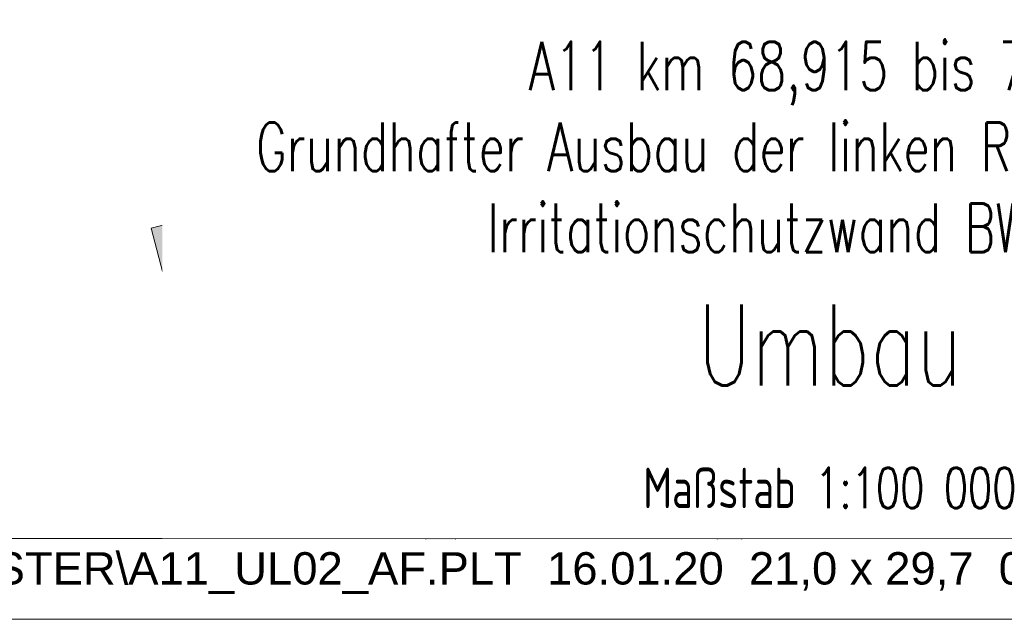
# Model space of a CAD drawing. Header units: metres. Extents: x 33417500 to 33438500, y 5878300 to 5908000.
# Tile 6 of 207: x 33428869 to 33434958, y 5878300 to 5882007. Entities that reach past the tile are written whole.
import ezdxf
from ezdxf.enums import TextEntityAlignment as Align

# ---------------------------------------------------------------- set-up
doc = ezdxf.new("R2010")
doc.units = ezdxf.units.M
doc.header["$LTSCALE"] = 999.999998
doc.set_wipeout_variables(frame=1)
doc.linetypes.add('LT00', pattern=[0])
doc.linetypes.add('LT00000', pattern=[0])
for name, color, linetype, lineweight, true_color in [('200_STRASSENNETZ_Bund', 18, 'LT00000', 18, 0x000000), ('200_STRASSENNETZ_Kreis', 18, 'LT00000', 18, 0x000000), ('200_STRASSENNETZ_Z', 18, 'LT00000', 18, 0x000000), ('A11_UL02_AF', 18, 'LT00000', 18, 0x000000), ('DTK100FAR_412500-5861000_grau', 18, 'LT00000', 18, 0x000000)]:
    doc.layers.add(name, color=color, linetype=linetype, lineweight=lineweight, true_color=true_color)
doc.layers.add('Isw_Nord_ACHSE_Card', color=251, linetype='LT00', lineweight=50)
doc.layers.add('T__KOPF', color=6, linetype='Continuous')
doc.styles.add('SIMPLEX7', font='simplexd.shx', dxfattribs={"width": 0.7})
doc.styles.add('TS100', font='arial.ttf', dxfattribs={"height": 0.2})
picture_1 = doc.add_image_def('image1.tif', size_in_pixel=(3600, 5740))

# ---------------------------------------------------------------- blocks, each defined once
blk = doc.blocks.new('Pfadangabe')
at = {"color": 0, "linetype": 'ByBlock', "lineweight": -2, "style": 'TS100', "width": 1.004776}
blk.add_attdef('Txv1', (0.0074, 0.0149), '', height=200, dxfattribs=at)

msp = doc.modelspace()

# ---------------------------------------------------------------- hatches: boundary and pattern name
at = {"layer": '200_STRASSENNETZ_Bund', "linetype": 'Continuous', "lineweight": 25, "true_color": 0x0089cd}
for points in [[(33430067.3, 5881856.9), (33430044.3, 5881980.6), (33430021.4, 5882104.3), (33429997.5, 5882233.3), (33429995.6, 5882242.8), (33429993.5, 5882253), (33429990.2, 5882268.9), (33429979.9, 5882318.4), (33429973, 5882351.3), (33429970.5, 5882375.5), (33429969.9, 5882392.5), (33429971.3, 5882413), (33429974.4, 5882434.4), (33429967.6, 5882440.2), (33429979.9, 5882454.7), (33429979.9, 5882429.8), (33429976.1, 5882441.3), (33429975.7, 5882444.4), (33429975.5, 5882442.2), (33429974.4, 5882434.4), (33429979.9, 5882429.8), (33429979.9, 5882454.7), (33430064.5, 5882554.7), (33430109.1, 5882517), (33430123, 5882474.9), (33430126.3, 5882449.4), (33430124.9, 5882426.6), (33430120.6, 5882397.1), (33430120.1, 5882390.2), (33430120.3, 5882386.1), (33430121.5, 5882374.4), (33430137.1, 5882299.3), (33430140.5, 5882283.1), (33430142.6, 5882272.7), (33430144.8, 5882261.8), (33430168.9, 5882131.7), (33430191.8, 5882008), (33430214.8, 5881884.2)], [(33431384.1, 5878795), (33431348.3, 5878844.7), (33431278.2, 5878942), (33431205.3, 5879043.8), (33431194.3, 5879058), (33431182.7, 5879071.5), (33431170.5, 5879084.2), (33431157.7, 5879096.4), (33431144.3, 5879107.9), (33431130.7, 5879118.4), (33431109.5, 5879132.9), (33430981.7, 5879216.1), (33430853.3, 5879299.9), (33430718.6, 5879388.4), (33430693.2, 5879405.9), (33430667.6, 5879426.1), (33430643.3, 5879448), (33430620.6, 5879471.5), (33430599.5, 5879496.4), (33430580.1, 5879522.6), (33430562.5, 5879550.1), (33430546.7, 5879578.7), (33430532.9, 5879608.3), (33430521.1, 5879638.7), (33430511.3, 5879669.8), (33430503.3, 5879703), (33430498.3, 5879740.9), (33430489.7, 5879809.7), (33430480.4, 5879884), (33430478.3, 5879899), (33430475.5, 5879912.7), (33430472.2, 5879926.1), (33430465.3, 5879948.1), (33430430.3, 5880060.3), (33430395.3, 5880172.5), (33430357.8, 5880293.1), (33430351.7, 5880315.8), (33430346.1, 5880337.8), (33430340.8, 5880359.8), (33430335.9, 5880382), (33430331.3, 5880404.3), (33430325.8, 5880433.4), (33430282.6, 5880670.6), (33430239.5, 5880907.5), (33430196.3, 5881144.5), (33430153.1, 5881381.4), (33430109.9, 5881618.5), (33430067.2, 5881857.3), (33430214.8, 5881883.8), (33430257.5, 5881645.1), (33430300.7, 5881408.3), (33430343.9, 5881171.3), (33430387, 5880934.4), (33430430.2, 5880697.4), (33430473.3, 5880460.7), (33430478.5, 5880433.2), (33430482.6, 5880413.4), (33430487, 5880393.5), (33430491.7, 5880373.6), (33430496.7, 5880353.9), (33430501.9, 5880335), (33430538.5, 5880217.1), (33430573.5, 5880104.9), (33430608.5, 5879992.8), (33430616.6, 5879966.8), (33430621.9, 5879945.6), (33430626.1, 5879924.5), (33430629.1, 5879904.1), (33430638.6, 5879828.2), (33430647, 5879760.1), (33430651, 5879730.6), (33430656, 5879709.9), (33430662.7, 5879688.3), (33430670.9, 5879667.2), (33430680.5, 5879646.7), (33430691.4, 5879626.9), (33430703.7, 5879607.8), (33430717.2, 5879589.5), (33430731.8, 5879572.3), (33430747.6, 5879556), (33430764.4, 5879540.8), (33430782.2, 5879526.8), (33430802.3, 5879512.9), (33430935.4, 5879425.4), (33431063.6, 5879341.8), (33431192.5, 5879257.8), (33431218.9, 5879239.9), (33431239.2, 5879224.2), (33431258.3, 5879207.8), (33431276.5, 5879190.4), (33431293.9, 5879172.2), (33431310.3, 5879153.2), (33431325.5, 5879133.6), (33431400, 5879029.5), (33431470, 5878932.3), (33431540.3, 5878834.8), (33431558.7, 5878808.7), (33431568.3, 5878795)]]:
    msp.add_hatch(color=142, dxfattribs=at).paths.add_polyline_path(points)
at = {"layer": '200_STRASSENNETZ_Kreis', "linetype": 'Continuous', "lineweight": 25, "true_color": 0xa88f00}
for points in [[(33433074.6, 5880383.3), (33432939, 5880400.7), (33432912.5, 5880421.7), (33432893.5, 5880432.7), (33432878, 5880440.8), (33432878.6, 5880440.6), (33432877.3, 5880441.1), (33432878, 5880440.8), (33432866.9, 5880444.8), (33432857.3, 5880447.8), (33432834.6, 5880451.5), (33432804.4, 5880454.7), (33432790.9, 5880456.6), (33432739.9, 5880465.8), (33432711.3, 5880471.5), (33432693.3, 5880475), (33432642.2, 5880486.7), (33432579.4, 5880500.1), (33432545, 5880508.8), (33432509.3, 5880516.7), (33432457.6, 5880525.9), (33432394.7, 5880534.5), (33432331.2, 5880541), (33432261.8, 5880548.8), (33432151.6, 5880558.2), (33432095, 5880563), (33432043.1, 5880568.2), (33431982.2, 5880574.7), (33431935.5, 5880578.5), (33431893.2, 5880576.2), (33431847, 5880567.4), (33431818.5, 5880565.5), (33431798.1, 5880568.4), (33431802.4, 5880569.2), (33431796.7, 5880568.6), (33431798.1, 5880568.4), (33431793.1, 5880567.6), (33431790.7, 5880567.1), (33431768.3, 5880558.2), (33431734.3, 5880544.8), (33431700.1, 5880540.2), (33431686.5, 5880540.9), (33431671.4, 5880543.6), (33431649.9, 5880551.6), (33431625.7, 5880565.3), (33431607, 5880582.9), (33431593, 5880604.9), (33431575.7, 5880636.8), (33431567, 5880667.6), (33431557.1, 5880693.3), (33431543.5, 5880738.9), (33431541, 5880764.2), (33431541.1, 5880808.7), (33431543.4, 5880897.3), (33431546.9, 5881006.7), (33431549.5, 5881067.3), (33431549.4, 5881112), (33431542.1, 5881156.7), (33431517.9, 5881222.1), (33431370.3, 5881497.5), (33431350.1, 5881536.9), (33431323.4, 5881586), (33431320.4, 5881592.7), (33431312, 5881610.3), (33431312, 5881610.2), (33431302.2, 5881623.3), (33431287.3, 5881650.7), (33431279.7, 5881664.7), (33431326.5, 5881690.4), (33431291.5, 5881677.2), (33431263.5, 5881665.6), (33431259.2, 5881663.4), (33431241.8, 5881655.4), (33431234.1, 5881652.3), (33431218.8, 5881646), (33431183.6, 5881631.7), (33431182.9, 5881632.2), (33431145.7, 5881663.1), (33431136.2, 5881666.1), (33431116.5, 5881668.5), (33431094.2, 5881670.3), (33431057.8, 5881672.6), (33431021.2, 5881672.8), (33430985.1, 5881673.2), (33430962.8, 5881673), (33430941.7, 5881672.9), (33430928.6, 5881673), (33430907.7, 5881673.3), (33430868.6, 5881673.4), (33430800, 5881673.8), (33430728.1, 5881674.4), (33430632.6, 5881676.2), (33430567.5, 5881677.8), (33430514.9, 5881678.8), (33430439, 5881679.7), (33430408.2, 5881683.3), (33430376, 5881692.8), (33430341.1, 5881707.6), (33430261.8, 5881744), (33430206.6, 5881769.4), (33430160.9, 5881790.9), (33430148.7, 5881795.8), (33430149.3, 5881795.8), (33430150.3, 5881795.8), (33430147, 5881796.4), (33430148.7, 5881795.8), (33430143.3, 5881795.6), (33430138.7, 5881945.5), (33430147.6, 5881945.8), (33430165.5, 5881945.7), (33430189.5, 5881941), (33430220.6, 5881928.6), (33430269.9, 5881905.4), (33430324.4, 5881880.3), (33430401.6, 5881844.9), (33430426.7, 5881834.3), (33430438.5, 5881830.8), (33430448.7, 5881829.6), (33430517.2, 5881828.7), (33430570.8, 5881827.7), (33430635.8, 5881826.2), (33430730.1, 5881824.4), (33430801.1, 5881823.8), (33430869.4, 5881823.4), (33430909, 5881823.3), (33430930.3, 5881823), (33430942.2, 5881822.9), (33430961.8, 5881823), (33430985.1, 5881823.2), (33431022.4, 5881822.8), (33431062.9, 5881822.5), (33431104.9, 5881820), (33431131.9, 5881817.8), (33431168.5, 5881813.2), (33431182.9, 5881808.6), (33431182.9, 5881793.4), (33431177.8, 5881791.3), (33431182.4, 5881793.2), (33431182.9, 5881793.4), (33431182.9, 5881808.6), (33431202.1, 5881802.5), (33431200.2, 5881801.7), (33431193.3, 5881798.2), (33431182.9, 5881793.4), (33431203.9, 5881801.9), (33431202.1, 5881802.5), (33431218.8, 5881809.5), (33431218.8, 5881797.2), (33431210.1, 5881804.5), (33431203.9, 5881801.9), (33431218.8, 5881797.2), (33431218.8, 5881809.5), (33431236.2, 5881816.7), (33431263.7, 5881827.1), (33431340.2, 5881869), (33431419.2, 5881722.1), (33431428.7, 5881704.6), (33431443.6, 5881684.7), (33431449.3, 5881670.8), (33431456.3, 5881656.1), (33431457.7, 5881653.1), (33431482.8, 5881607), (33431503.2, 5881567.2), (33431655, 5881283.8), (33431687.8, 5881195.2), (33431699.4, 5881124.4), (33431699.5, 5881064.2), (33431696.8, 5881001), (33431693.3, 5880893), (33431691.1, 5880806.6), (33431691, 5880771.3), (33431691.4, 5880768), (33431699.2, 5880741.8), (33431709.5, 5880715.1), (33431714.3, 5880698.1), (33431713.1, 5880697.7), (33431696.2, 5880691), (33431694, 5880690.7), (33431704, 5880690.2), (33431711, 5880688.9), (33431713.2, 5880688.1), (33431715.4, 5880686.9), (33431723.5, 5880679.2), (33431722.3, 5880681), (33431715.6, 5880693.5), (33431714.3, 5880698.1), (33431749.5, 5880712.2), (33431782.1, 5880717.9), (33431793.1, 5880719), (33431793.1, 5880569.1), (33431795.5, 5880568.5), (33431796.7, 5880568.6), (33431793.1, 5880569.1), (33431786.5, 5880570.8), (33431792.4, 5880569.2), (33431793.1, 5880569.1), (33431793.1, 5880719), (33431807.1, 5880720.4), (33431824.6, 5880715.9), (33431822.7, 5880716.4), (33431824.2, 5880716.2), (33431827.9, 5880716.5), (33431875.1, 5880725.5), (33431937.6, 5880728.8), (33431996.3, 5880724), (33432058.6, 5880717.4), (33432108.7, 5880712.4), (33432164.3, 5880707.7), (33432276.6, 5880698.1), (33432347.3, 5880690.1), (33432412.5, 5880683.4), (33432480.9, 5880674.1), (33432538.6, 5880663.8), (33432579.6, 5880654.8), (33432613.4, 5880646.2), (33432674.6, 5880633.2), (33432724.6, 5880621.7), (33432740.2, 5880618.6), (33432767.7, 5880613.2), (33432814.5, 5880604.7), (33432822.6, 5880603.6), (33432854.9, 5880600.2), (33432891.6, 5880594.1), (33432914.6, 5880587.1), (33432935.3, 5880579.5), (33432942.8, 5880576.1), (33432965.8, 5880564.2), (33432997.2, 5880546), (33432999.5, 5880544.2), (33433093.7, 5880532)], [(33433604.2, 5879567.6), (33433590, 5879499.9), (33433550.5, 5879406.8), (33433513.8, 5879336.5), (33433494.5, 5879304.1), (33433460.7, 5879264.1), (33433412.4, 5879228.9), (33433385.3, 5879215.2), (33433372.9, 5879204.1), (33433351, 5879172.5), (33433344.5, 5879147), (33433328.1, 5879003.6), (33433323.2, 5878939.9), (33433324.7, 5878901.4), (33433327.5, 5878878.1), (33433334.2, 5878795), (33433183.7, 5878795), (33433178.2, 5878863), (33433175, 5878889.6), (33433173, 5878942.8), (33433178.8, 5879017.9), (33433196.6, 5879174.1), (33433212.3, 5879235.8), (33433259.7, 5879304.1), (33433300, 5879340.1), (33433333.9, 5879357.3), (33433357.8, 5879374.7), (33433371.9, 5879391.4), (33433382.7, 5879409.6), (33433414.8, 5879470.9), (33433446.2, 5879545), (33433455.3, 5879588.5), (33433459, 5879639.3), (33433453.5, 5879691.7), (33433438.9, 5879735.8), (33433421.5, 5879771.3), (33433396.5, 5879814.7), (33433382.8, 5879859.5), (33433374.3, 5879909.3), (33433370, 5879934), (33433363.8, 5879948.6), (33433348.6, 5879966.7), (33433321.4, 5879988.2), (33433304.3, 5880000.2), (33433300.7, 5880001.6), (33433289.6, 5880002.7), (33433253.6, 5879998.6), (33433203.2, 5880003.1), (33433165.4, 5880014.8), (33433134.2, 5880027), (33433100.1, 5880053.4), (33433078.2, 5880089.3), (33433066, 5880164.2), (33433065.4, 5880189.5), (33433065.6, 5880221.1), (33433067.1, 5880248.8), (33433067, 5880253.5), (33433066.5, 5880278.3), (33433066.4, 5880293.6), (33433065.4, 5880311), (33433060, 5880343.1), (33433056.6, 5880360.1), (33433055.7, 5880367.9), (33433038.7, 5880390.3), (33433021.5, 5880416.3), (33433146.7, 5880499), (33433161.2, 5880477), (33433200.2, 5880425.4), (33433204.9, 5880383.2), (33433207.5, 5880370.4), (33433214.7, 5880327.7), (33433216.3, 5880298.7), (33433216.5, 5880280.6), (33433217, 5880256), (33433217.2, 5880245.8), (33433215.6, 5880216.6), (33433215.4, 5880190.6), (33433215.7, 5880177.9), (33433219.4, 5880155.1), (33433215, 5880156.5), (33433208.9, 5880158.9), (33433213.8, 5880155.1), (33433221.5, 5880142.4), (33433219.4, 5880155.1), (33433232.5, 5880151.1), (33433251.8, 5880149.3), (33433288.3, 5880153.5), (33433334.9, 5880148.9), (33433375, 5880133.9), (33433411.1, 5880108.5), (33433453.7, 5880074.8), (33433493.1, 5880027.9), (33433514.7, 5879976.9), (33433522.1, 5879935), (33433529.1, 5879894.2), (33433535, 5879874.8), (33433554, 5879841.8), (33433578.1, 5879792.7), (33433601, 5879723.5), (33433609.6, 5879641.8)]]:
    msp.add_hatch(color=54, dxfattribs=at).paths.add_polyline_path(points)
at = {"layer": '200_STRASSENNETZ_Z', "linetype": 'Continuous', "lineweight": 25, "true_color": 0xa88f00}
msp.add_hatch(color=54, dxfattribs=at).paths.add_polyline_path([(33432216.8, 5880884.8), (33433179.4, 5880714.9), (33433241.9, 5881069.4), (33432279.3, 5881239.3)])
at = {"layer": '200_STRASSENNETZ_Z', "linetype": 'Continuous', "lineweight": 25, "true_color": 0x0089cd}
msp.add_hatch(color=142, dxfattribs=at).paths.add_polyline_path([(33429682.1, 5880717), (33429894.6, 5879906.9), (33430242.8, 5879998.2), (33430030.4, 5880808.3)])

# ---------------------------------------------------------------- linework, layer by layer
at = {"layer": '200_STRASSENNETZ_Bund', "color": 142, "lineweight": 25, "true_color": 0x0089cd, "flags": 128}
for points in [[(33430214.8, 5881884.2), (33430191.8, 5882008), (33430168.9, 5882131.7), (33430144.8, 5882261.8), (33430142.6, 5882272.7), (33430140.5, 5882283.1), (33430137.1, 5882299.3), (33430121.5, 5882374.4), (33430120.3, 5882386.1), (33430120.1, 5882390.2), (33430120.6, 5882397.1), (33430124.9, 5882426.6), (33430126.3, 5882449.4), (33430123, 5882474.9), (33430109.1, 5882517), (33430064.5, 5882554.7)], [(33430067.3, 5881856.9), (33430044.3, 5881980.6), (33430021.4, 5882104.3), (33429997.5, 5882233.3), (33429995.6, 5882242.8), (33429993.5, 5882253), (33429990.2, 5882268.9), (33429973, 5882351.3), (33429970.5, 5882375.5), (33429969.9, 5882392.5), (33429971.3, 5882413), (33429975.5, 5882442.2), (33429975.7, 5882444.4), (33429976.1, 5882441.3), (33429979.9, 5882429.8), (33429967.6, 5882440.2)], [(33431384.1, 5878795), (33431348.3, 5878844.7), (33431278.2, 5878942), (33431205.3, 5879043.8), (33431194.3, 5879058), (33431182.7, 5879071.5), (33431170.5, 5879084.2), (33431157.7, 5879096.4), (33431144.3, 5879107.9), (33431130.7, 5879118.4), (33431109.5, 5879132.9), (33430981.7, 5879216.1), (33430853.3, 5879299.9), (33430718.6, 5879388.4), (33430693.2, 5879405.9), (33430667.6, 5879426.1), (33430643.3, 5879448), (33430620.6, 5879471.5), (33430599.5, 5879496.4), (33430580.1, 5879522.6), (33430562.5, 5879550.1), (33430546.7, 5879578.7), (33430532.9, 5879608.3), (33430521.1, 5879638.7), (33430511.3, 5879669.8), (33430503.3, 5879703), (33430498.3, 5879740.9), (33430489.7, 5879809.7), (33430480.4, 5879884), (33430478.3, 5879899), (33430475.5, 5879912.7), (33430472.2, 5879926.1), (33430465.3, 5879948.1), (33430430.3, 5880060.3), (33430395.3, 5880172.5), (33430357.8, 5880293.1), (33430351.7, 5880315.8), (33430346.1, 5880337.8), (33430340.8, 5880359.8), (33430335.9, 5880382), (33430331.3, 5880404.3), (33430325.8, 5880433.4), (33430282.6, 5880670.6), (33430239.5, 5880907.5), (33430196.3, 5881144.5), (33430153.1, 5881381.4), (33430109.9, 5881618.5), (33430067.2, 5881857.3)], [(33431568.3, 5878795), (33431558.7, 5878808.7), (33431540.3, 5878834.8), (33431470, 5878932.3), (33431400, 5879029.5), (33431325.5, 5879133.6), (33431310.3, 5879153.2), (33431293.9, 5879172.2), (33431276.5, 5879190.4), (33431258.3, 5879207.8), (33431239.2, 5879224.2), (33431218.9, 5879239.9), (33431192.5, 5879257.8), (33431063.6, 5879341.8), (33430935.4, 5879425.4), (33430802.3, 5879512.9), (33430782.2, 5879526.8), (33430764.4, 5879540.8), (33430747.6, 5879556), (33430731.8, 5879572.3), (33430717.2, 5879589.5), (33430703.7, 5879607.8), (33430691.4, 5879626.9), (33430680.5, 5879646.7), (33430670.9, 5879667.2), (33430662.7, 5879688.3), (33430656, 5879709.9), (33430651, 5879730.6), (33430647, 5879760.1), (33430638.6, 5879828.2), (33430629.1, 5879904.1), (33430626.1, 5879924.5), (33430621.9, 5879945.6), (33430616.6, 5879966.8), (33430608.5, 5879992.8), (33430573.5, 5880104.9), (33430538.5, 5880217.1), (33430501.9, 5880335), (33430496.7, 5880353.9), (33430491.7, 5880373.6), (33430487, 5880393.5), (33430482.6, 5880413.4), (33430478.5, 5880433.2), (33430473.3, 5880460.7), (33430430.2, 5880697.4), (33430387, 5880934.4), (33430343.9, 5881171.3), (33430300.7, 5881408.3), (33430257.5, 5881645.1), (33430214.8, 5881883.8)]]:
    msp.add_lwpolyline(points, dxfattribs=at)
at = {"layer": '200_STRASSENNETZ_Kreis', "color": 54, "lineweight": 25, "true_color": 0xa88f00, "flags": 128}
for points in [[(33433093.7, 5880532), (33432999.5, 5880544.2), (33432997.2, 5880546), (33432965.8, 5880564.2), (33432942.8, 5880576.1), (33432935.3, 5880579.5), (33432914.6, 5880587.1), (33432891.6, 5880594.1), (33432854.9, 5880600.2), (33432822.6, 5880603.6), (33432814.5, 5880604.7), (33432767.7, 5880613.2), (33432740.2, 5880618.6), (33432724.6, 5880621.7), (33432674.6, 5880633.2), (33432613.4, 5880646.2), (33432579.6, 5880654.8), (33432538.6, 5880663.8), (33432480.9, 5880674.1), (33432412.5, 5880683.4), (33432347.3, 5880690.1), (33432276.6, 5880698.1), (33432164.3, 5880707.7), (33432108.7, 5880712.4), (33432058.6, 5880717.4), (33431996.3, 5880724), (33431937.6, 5880728.8), (33431875.1, 5880725.5), (33431827.9, 5880716.5), (33431824.2, 5880716.2), (33431822.7, 5880716.4), (33431824.6, 5880715.9), (33431807.1, 5880720.4), (33431782.1, 5880717.9), (33431749.5, 5880712.2), (33431713.1, 5880697.7), (33431696.2, 5880691), (33431694, 5880690.7), (33431704, 5880690.2), (33431711, 5880688.9), (33431713.2, 5880688.1), (33431715.4, 5880686.9), (33431723.5, 5880679.2), (33431722.3, 5880681), (33431715.6, 5880693.5), (33431709.5, 5880715.1), (33431699.2, 5880741.8), (33431691.4, 5880768), (33431691, 5880771.3), (33431691.1, 5880806.6), (33431693.3, 5880893), (33431696.8, 5881001), (33431699.5, 5881064.2), (33431699.4, 5881124.4), (33431687.8, 5881195.2), (33431655, 5881283.8), (33431503.2, 5881567.2), (33431482.8, 5881607), (33431457.7, 5881653.1), (33431456.3, 5881656.1), (33431449.3, 5881670.8), (33431443.6, 5881684.7), (33431428.7, 5881704.6), (33431419.2, 5881722.1), (33431340.2, 5881869), (33431263.7, 5881827.1), (33431236.2, 5881816.7), (33431200.2, 5881801.7), (33431193.3, 5881798.2), (33431182.4, 5881793.2), (33431177.8, 5881791.3), (33431210.1, 5881804.5), (33431218.8, 5881797.2), (33431168.5, 5881813.2), (33431131.9, 5881817.8), (33431104.9, 5881820), (33431062.9, 5881822.5), (33431022.4, 5881822.8), (33430984.6, 5881823.2), (33430985.1, 5881823.2), (33430961.8, 5881823), (33430942.2, 5881822.9), (33430930.3, 5881823), (33430909, 5881823.3), (33430869.4, 5881823.4), (33430801.1, 5881823.8), (33430730.1, 5881824.4), (33430635.8, 5881826.2), (33430570.8, 5881827.7), (33430517.2, 5881828.7), (33430448.7, 5881829.6), (33430438.5, 5881830.8), (33430426.7, 5881834.3), (33430401.6, 5881844.9), (33430324.4, 5881880.3), (33430269.9, 5881905.4), (33430220.6, 5881928.6), (33430189.5, 5881941), (33430165.5, 5881945.7), (33430147.6, 5881945.8), (33430138.7, 5881945.5)], [(33433074.6, 5880383.3), (33432939, 5880400.7), (33432912.5, 5880421.7), (33432893.5, 5880432.7), (33432877.3, 5880441.1), (33432878.6, 5880440.6), (33432866.9, 5880444.8), (33432857.3, 5880447.8), (33432834.6, 5880451.5), (33432804.4, 5880454.7), (33432790.9, 5880456.6), (33432739.9, 5880465.8), (33432711.3, 5880471.5), (33432693.3, 5880475), (33432642.2, 5880486.7), (33432579.4, 5880500.1), (33432545, 5880508.8), (33432509.3, 5880516.7), (33432457.6, 5880525.9), (33432394.7, 5880534.5), (33432331.2, 5880541), (33432261.8, 5880548.8), (33432151.6, 5880558.2), (33432095, 5880563), (33432043.1, 5880568.2), (33431982.2, 5880574.7), (33431935.5, 5880578.5), (33431893.2, 5880576.2), (33431847, 5880567.4), (33431818.5, 5880565.5), (33431792.4, 5880569.2), (33431786.5, 5880570.8), (33431795.5, 5880568.5), (33431802.4, 5880569.2), (33431790.7, 5880567.1), (33431768.3, 5880558.2), (33431734.3, 5880544.8), (33431700.1, 5880540.2), (33431686.5, 5880540.9), (33431671.4, 5880543.6), (33431649.9, 5880551.6), (33431625.7, 5880565.3), (33431607, 5880582.9), (33431593, 5880604.9), (33431575.7, 5880636.8), (33431567, 5880667.6), (33431557.1, 5880693.3), (33431543.5, 5880738.9), (33431541, 5880764.2), (33431541.1, 5880808.7), (33431543.4, 5880897.3), (33431546.9, 5881006.7), (33431549.5, 5881067.3), (33431549.4, 5881112), (33431542.1, 5881156.7), (33431517.9, 5881222.1), (33431370.3, 5881497.5), (33431350.1, 5881536.9), (33431323.4, 5881586), (33431320.4, 5881592.7), (33431312, 5881610.3), (33431302.2, 5881623.3), (33431287.3, 5881650.7), (33431279.7, 5881664.7), (33431326.5, 5881690.4), (33431291.5, 5881677.2), (33431263.5, 5881665.6), (33431259.2, 5881663.4), (33431241.8, 5881655.4), (33431234.1, 5881652.3), (33431183.6, 5881631.7), (33431145.7, 5881663.1), (33431136.2, 5881666.1), (33431116.5, 5881668.5), (33431094.2, 5881670.3), (33431057.8, 5881672.6), (33431021.2, 5881672.8), (33430983.3, 5881673.2), (33430985.1, 5881673.2), (33430962.8, 5881673), (33430941.7, 5881672.9), (33430928.6, 5881673), (33430907.7, 5881673.3), (33430868.6, 5881673.4), (33430800, 5881673.8), (33430728.1, 5881674.4), (33430632.6, 5881676.2), (33430567.5, 5881677.8), (33430514.9, 5881678.8), (33430439, 5881679.7), (33430408.2, 5881683.3), (33430376, 5881692.8), (33430341.1, 5881707.6), (33430261.8, 5881744), (33430206.6, 5881769.4), (33430160.9, 5881790.9), (33430147, 5881796.4), (33430150.3, 5881795.8), (33430149.3, 5881795.8), (33430143.3, 5881795.6)], [(33433334.2, 5878795), (33433327.5, 5878878.1), (33433324.7, 5878901.4), (33433323.2, 5878939.9), (33433328.1, 5879003.6), (33433344.5, 5879147), (33433351, 5879172.5), (33433372.9, 5879204.1), (33433385.3, 5879215.2), (33433412.4, 5879228.9), (33433460.7, 5879264.1), (33433494.5, 5879304.1), (33433513.8, 5879336.5), (33433550.5, 5879406.8), (33433590, 5879499.9), (33433604.2, 5879567.6), (33433609.6, 5879641.8), (33433601, 5879723.5), (33433578.1, 5879792.7), (33433554, 5879841.8), (33433535, 5879874.8), (33433529.1, 5879894.2), (33433522.1, 5879935), (33433514.7, 5879976.9), (33433493.1, 5880027.9), (33433453.7, 5880074.8), (33433411.1, 5880108.5), (33433375, 5880133.9), (33433334.9, 5880148.9), (33433288.3, 5880153.5), (33433251.8, 5880149.3), (33433232.5, 5880151.1), (33433215, 5880156.5), (33433208.9, 5880158.9), (33433213.8, 5880155.1), (33433221.5, 5880142.4), (33433215.7, 5880177.9), (33433215.4, 5880190.6), (33433215.6, 5880216.6), (33433217.2, 5880245.8), (33433217, 5880256), (33433216.5, 5880280.6), (33433216.3, 5880298.7), (33433214.7, 5880327.7), (33433207.5, 5880370.4), (33433204.9, 5880383.2), (33433200.2, 5880425.4), (33433161.2, 5880477), (33433146.7, 5880499)], [(33433183.7, 5878795), (33433178.2, 5878863), (33433175, 5878889.6), (33433173, 5878942.8), (33433178.8, 5879017.9), (33433196.6, 5879174.1), (33433212.3, 5879235.8), (33433259.7, 5879304.1), (33433300, 5879340.1), (33433333.9, 5879357.3), (33433357.8, 5879374.7), (33433371.9, 5879391.4), (33433382.7, 5879409.6), (33433414.8, 5879470.9), (33433446.2, 5879545), (33433455.3, 5879588.5), (33433459, 5879639.3), (33433453.5, 5879691.7), (33433438.9, 5879735.8), (33433421.5, 5879771.3), (33433396.5, 5879814.7), (33433382.8, 5879859.5), (33433374.3, 5879909.3), (33433370, 5879934), (33433363.8, 5879948.6), (33433348.6, 5879966.7), (33433321.4, 5879988.2), (33433304.3, 5880000.2), (33433300.7, 5880001.6), (33433289.6, 5880002.7), (33433253.6, 5879998.6), (33433203.2, 5880003.1), (33433165.4, 5880014.8), (33433134.2, 5880027), (33433100.1, 5880053.4), (33433078.2, 5880089.3), (33433066, 5880164.2), (33433065.4, 5880189.5), (33433065.6, 5880221.1), (33433067.1, 5880248.8), (33433067, 5880253.5), (33433066.5, 5880278.3), (33433066.4, 5880293.6), (33433065.4, 5880311), (33433060, 5880343.1), (33433056.6, 5880360.1), (33433055.7, 5880367.9), (33433038.7, 5880390.3), (33433021.5, 5880416.3)]]:
    msp.add_lwpolyline(points, dxfattribs=at)
at = {"layer": '200_STRASSENNETZ_Z', "color": 18, "lineweight": 18, "true_color": 0x000000, "flags": 128}
for points in [[(33432216.8, 5880884.8), (33433179.4, 5880714.9), (33433241.9, 5881069.4), (33432279.3, 5881239.3), (33432216.8, 5880884.8)], [(33429682.1, 5880717), (33429894.6, 5879906.9), (33430242.8, 5879998.2), (33430030.4, 5880808.3), (33429682.1, 5880717)]]:
    msp.add_lwpolyline(points, close=True, dxfattribs=at)
at = {"layer": 'A11_UL02_AF', "color": 18, "lineweight": 18, "true_color": 0x000000, "flags": 128}
for points in [[(33417500, 5878300), (33438500, 5878300), (33438500, 5908000), (33417500, 5908000), (33417500, 5878300)], [(33420000, 5878800), (33438000, 5878800), (33438000, 5907500), (33420000, 5907500), (33420000, 5878800)]]:
    msp.add_lwpolyline(points, close=True, dxfattribs=at)

# ---------------------------------------------------------------- block references
at = {"layer": 'A11_UL02_AF'}
ref = msp.add_blockref('Pfadangabe', (33420000, 5878500), dxfattribs=dict(at, xscale=1000, yscale=1000, zscale=1000))
ref.add_attrib('Txv1', '\\\\Io\\card\\Projekte\\GOR\\CARD91\\21-2011-01_A11_km64-78_4BA_MASTER\\A11_UL02_AF.PLT  16.01.20  21,0 x 29,7  0,062m2', (33420007.4, 5878514.9), dxfattribs={"color": 0, "linetype": 'ByBlock', "lineweight": -2, "height": 200, "style": 'TS100', "width": 1.004776})

# ---------------------------------------------------------------- texts
at = {"layer": '200_STRASSENNETZ_Z', "color": 18, "lineweight": 18, "true_color": 0x000000, "style": 'TS100'}
for s, rotation, width, p, p2 in [('K 7305', 349.99202, 1.001708, (33432329.9, 5880956.2), (33433115.3, 5880817.6)), ('B 198', 284.69493, 1.001584, (33429794.3, 5880644.1), (33429961.1, 5880008.1))]:
    msp.add_text(s, height=180, rotation=rotation, dxfattribs=dict(at, width=width)).set_placement(p, p2, align=Align.FIT)

# ---------------------------------------------------------------- pictures from other files: only their frames are drawn
at = {"layer": 'DTK100FAR_412500-5861000_grau'}
image = msp.add_image(picture_1, insert=(33420000, 5878800), size_in_units=(18000, 28700), dxfattribs=at)
image.dxf.flags = 15

# ---------------------------------------------------------------- next in the draw order: wipeouts: each hides what was drawn before it
msp.add_wipeout([(33429750, 5878800), (33429750, 5884373), (33438000, 5884373), (33438000, 5878800)]).dxf.layer = 'Isw_Nord_ACHSE_Card'

# ---------------------------------------------------------------- next in the draw order: texts
at = {"layer": 'T__KOPF', "color": 2, "lineweight": 35, "style": 'SIMPLEX7', "width": 0.7}
msp.add_text('Maßstab 1:100 000', height=250, dxfattribs=at).set_placement((33433879.5, 5879112.3), align=Align.MIDDLE_CENTER)
at = {"layer": 'T__KOPF', "color": 7, "insert": (33433881.1, 5882829), "char_height": 350, "width": 8067.994, "attachment_point": 2, "style": 'SIMPLEX7'}
msp.add_mtext('{\\H1.42857x;\\C6;Übersichtskarte\\P\\H0.15x;\\C7;\\P} {\\H0.85714x;A11 km 68,915 bis 73,355 \\PGrundhafter Ausbau der linken Richtungsfahrbahn\\PIrritationschutzwand BW 32Ü1}\\P{\\H0.21429x;\\P\\H6.66661x;\\C6;Umbau}', dxfattribs=at)

doc.saveas('drawing.dxf')
